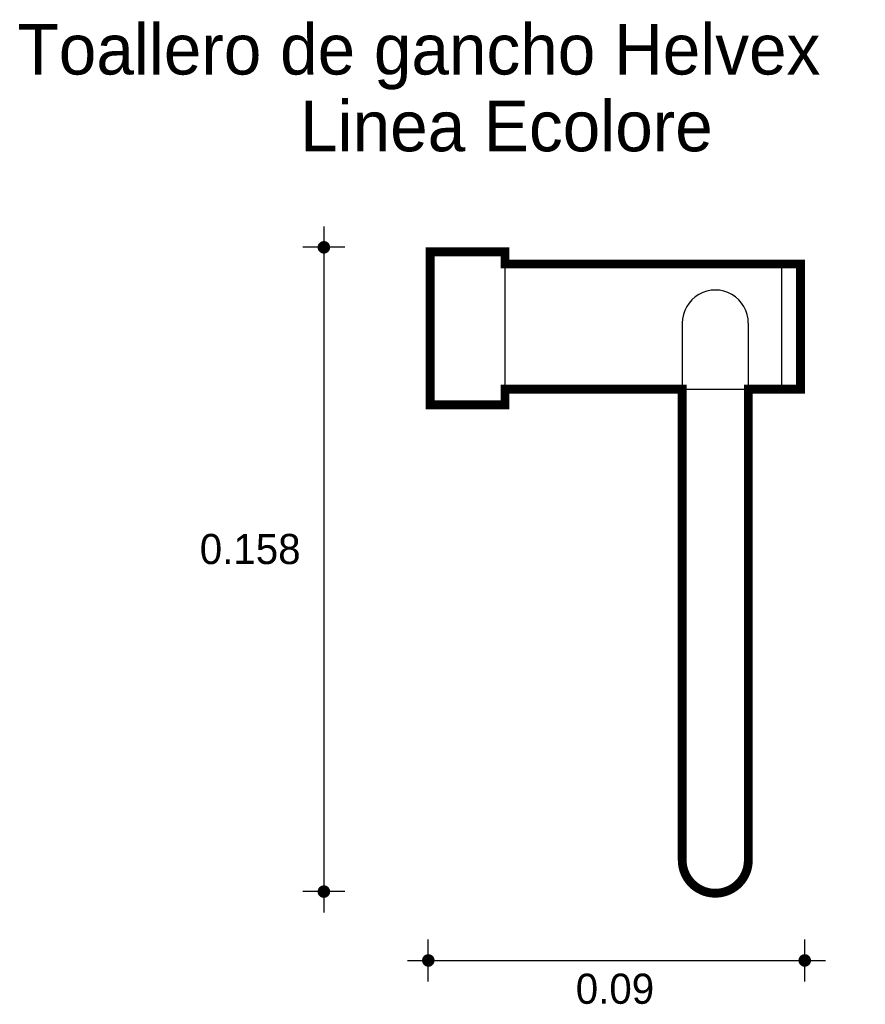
# Model space of a CAD drawing. Extents: x 6.276 to 6.479, y 4.815 to 5.052.
import ezdxf

# ---------------------------------------------------------------- set-up
doc = ezdxf.new("R2010")
doc.units = 0
doc.header["$MEASUREMENT"] = 0
for name, color, linetype in [('BORDE', 2, 'CONTINUOUS'), ('COTAS', 6, 'CONTINUOUS'), ('DIBUJO', 5, 'CONTINUOUS'), ('TEXTO', 4, 'CONTINUOUS')]:
    doc.layers.add(name, color=color, linetype=linetype)

msp = doc.modelspace()

# ---------------------------------------------------------------- linework, layer by layer
at = {"layer": 'BORDE', "const_width": 0.00213}
msp.add_lwpolyline([(6.39271, 4.99608), (6.39271, 4.99315), (6.46385, 4.99315), (6.46385, 4.96303), (6.4513, 4.96303), (6.4513, 4.84967, -1.000119), (6.43539, 4.84967), (6.43539, 4.96303), (6.39271, 4.96303), (6.39271, 4.95926), (6.37471, 4.95926), (6.37471, 4.99608)], format="xyb", close=True, dxfattribs=at)
at = {"layer": 'COTAS'}
for p, q in [((6.34913, 5.00218), (6.34913, 4.83706)), ((6.35417, 4.99715), (6.34409, 4.99715)), ((6.35417, 4.8421), (6.34409, 4.8421)), ((6.37427, 4.8205), (6.37427, 4.83057)), ((6.46487, 4.8205), (6.46487, 4.83057)), ((6.36923, 4.82554), (6.46991, 4.82554))]:
    msp.add_line(p, q, dxfattribs=at)
at = {"layer": 'COTAS', "const_width": 0.00151}
for points in [[(6.34837, 4.99715, 1), (6.34988, 4.99715, 1)], [(6.34837, 4.8421, 1), (6.34988, 4.8421, 1)], [(6.37351, 4.82554, 1), (6.37502, 4.82554, 1)], [(6.46412, 4.82554, 1), (6.46563, 4.82554, 1)]]:
    msp.add_lwpolyline(points, format="xyb", close=True, dxfattribs=at)
at = {"layer": 'DIBUJO'}
for p, q in [((6.37471, 4.99608), (6.39271, 4.99608)), ((6.37471, 4.99608), (6.37471, 4.95926)), ((6.39271, 4.99608), (6.39271, 4.95926)), ((6.39271, 4.99315), (6.46385, 4.99315)), ((6.45925, 4.99315), (6.45925, 4.96303)), ((6.46385, 4.99315), (6.46385, 4.96303)), ((6.43539, 4.97892), (6.43539, 4.84967)), ((6.4513, 4.97892), (6.4513, 4.84967)), ((6.39271, 4.96303), (6.46385, 4.96303)), ((6.37471, 4.95926), (6.39271, 4.95926))]:
    msp.add_line(p, q, dxfattribs=at)
for centre, start, end in [((6.44335, 4.97892), 359.9932, 180.0068), ((6.44335, 4.84967), 179.9932, 0.0068)]:
    msp.add_arc(centre, 0.00795, start, end, dxfattribs=at)

# ---------------------------------------------------------------- texts
at = {"layer": 'COTAS'}
for s, p in [('0.158', (6.31925, 4.92093)), ('0.09', (6.40976, 4.81511))]:
    msp.add_text(s, height=0.007253, dxfattribs=at).set_placement(p)
at = {"layer": 'TEXTO'}
for s, p in [('Toallero de gancho Helvex', (6.27539, 5.03874)), ('Linea Ecolore', (6.3434, 5.02026))]:
    msp.add_text(s, height=0.0121475, dxfattribs=at).set_placement(p)

doc.saveas('drawing.dxf')
